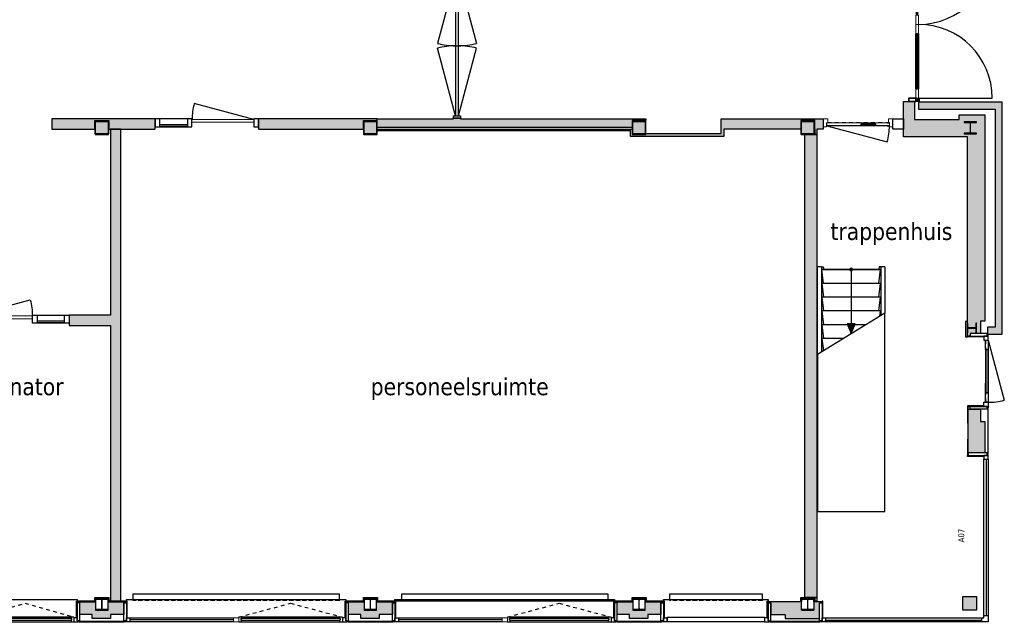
# Model space of a CAD drawing. Header units: millimetres. Extents: x 1118 to 56041, y -2107 to 37624.
# Tile 19 of 21: x 41745 to 56041, y -1272 to 7471. Entities that reach past the tile are written whole.
import ezdxf

# ---------------------------------------------------------------- set-up
doc = ezdxf.new("R2010")
doc.units = ezdxf.units.MM
doc.header["$LTSCALE"] = 100
doc.linetypes.add('Draairichting', pattern=[1.0584, 0.5292, -0.5292])
doc.linetypes.add('HIDDEN2', pattern=[4.7625, 3.175, -1.5875])
for name, color, linetype in [('AA21----_BUITENWAND', 8, 'Continuous'), ('AA22----_BINNENWAND', 9, 'Continuous'), ('AA28----_KONSTRUKTIE', 9, 'Continuous'), ('AL21----_BUITENWAND', 3, 'Continuous'), ('AL22----_BINNENWAND', 2, 'Continuous'), ('AL24----_TRAPPEN', 1, 'Continuous'), ('AL28----_KONSTRUKTIE', 3, 'Continuous'), ('AL31----_BUITENKOZIJNEN', 1, 'Continuous'), ('AL32----_BINNENKOZIJNEN', 1, 'Continuous'), ('AL41----_BUITENWANDAFWERKING', 7, 'Continuous'), ('AL51----_RADIATOREN', 7, 'Continuous'), ('F-IT----_RUIMTEOM', 1, 'Continuous')]:
    doc.layers.add(name, color=color, linetype=linetype)
doc.layers.add('AT31----_BUITENKOZIJNEN', color=7, linetype='Continuous', lineweight=9)
doc.styles.add('Tahoma', font='tahoma.ttf', dxfattribs={"height": 85.694444})

# ---------------------------------------------------------------- blocks, each defined once
blk = doc.blocks.new('300_31_ISR_vlakvulling - kiepraam-24340834-00')
at = {"layer": 'AL31----_BUITENKOZIJNEN', "linetype": 'Draairichting'}
for p, q in [((-707, -2), (0, 198)), ((0, 198), (708, -2))]:
    blk.add_line(p, q, dxfattribs=at)
at = {"layer": 'AL31----_BUITENKOZIJNEN'}
for p, q in [((-707, -2), (-707, -10)), ((-667, -2), (-707, -2)), ((-707, -72), (-667, -72)), ((675, -25), (-675, -25)), ((-675, -25), (-675, -49)), ((-675, -49), (-675, -25)), ((-675, -25), (-667, -25)), ((-675, -49), (675, -49)), ((-667, -49), (-675, -49)), ((-667, -25), (-667, -2)), ((668, -2), (-667, -2)), ((-667, -72), (-667, -49)), ((-667, -72), (668, -72)), ((708, -2), (668, -2)), ((668, -2), (668, -25)), ((668, -25), (675, -25)), ((675, -49), (668, -49)), ((668, -49), (668, -72)), ((668, -72), (708, -72)), ((675, -49), (675, -25)), ((675, -25), (675, -49)), ((708, -10), (708, -2))]:
    blk.add_line(p, q, dxfattribs=at)
blk = doc.blocks.new('30_ISR_hout_OD - std-24020704-00')
at = {"layer": 'AL31----_BUITENKOZIJNEN'}
for p, q in [((68, 0), (1572, 0)), ((1572, -62), (68, -62))]:
    blk.add_line(p, q, dxfattribs=at)
blk = doc.blocks.new('300_31_ISR_vlakvulling - kiepraam-24243686-00')
at = {"layer": 'AL31----_BUITENKOZIJNEN', "linetype": 'Draairichting'}
for p, q in [((-752, -27), (0, 173)), ((0, 173), (752, -27))]:
    blk.add_line(p, q, dxfattribs=at)
at = {"layer": 'AL31----_BUITENKOZIJNEN'}
for p, q in [((-752, -27), (-752, -35)), ((-712, -27), (-752, -27)), ((-752, -97), (-712, -97)), ((720, -50), (-720, -50)), ((-720, -50), (-720, -74)), ((-720, -74), (-720, -50)), ((-720, -50), (-712, -50)), ((-720, -74), (720, -74)), ((-712, -74), (-720, -74)), ((-712, -50), (-712, -27)), ((712, -27), (-712, -27)), ((-712, -97), (-712, -74)), ((-712, -97), (712, -97)), ((752, -27), (712, -27)), ((712, -27), (712, -50)), ((712, -50), (720, -50)), ((720, -74), (712, -74)), ((712, -74), (712, -97)), ((712, -97), (752, -97)), ((720, -74), (720, -50)), ((720, -50), (720, -74)), ((752, -35), (752, -27))]:
    blk.add_line(p, q, dxfattribs=at)
blk = doc.blocks.new('300_31_ISR_vlakvulling - glas-24243687-00')
at = {"layer": 'AL31----_BUITENKOZIJNEN'}
for p, q in [((752, -73), (-752, -73)), ((-752, -97), (752, -97))]:
    blk.add_line(p, q, dxfattribs=at)
blk = doc.blocks.new('30_ISR_hout_TS - std-24243688-00')
at = {"layer": 'AL31----_BUITENKOZIJNEN', "lineweight": 18}
for p, q in [((-5.5, 62), (72.5, 62)), ((-5.5, 0), (-5.5, 62)), ((72.5, 0), (-5.5, 0)), ((72.5, 62), (72.5, 0))]:
    blk.add_line(p, q, dxfattribs=at)
blk = doc.blocks.new('Rectangular Mullion - d_105-V24-00')
at = {"layer": 'AL31----_BUITENKOZIJNEN'}
for p, q in [((-25, 104), (-25, 0)), ((-25, 0), (-23, 0)), ((-24, 1), (-24, 5)), ((-23, 1), (-24, 1)), ((23, 105), (-24, 105)), ((-24, 5), (-15, 5)), ((-23, 0), (-23, 1)), ((-23, 7), (-23, 103)), ((-23, 103), (23, 103)), ((-14, 7), (-23, 7)), ((-15, 1), (-16, 1)), ((-16, 1), (-16, 0)), ((-16, 0), (-13, 0)), ((-15, 5), (-15, 1)), ((-13, 2), (-13, 6)), ((-11, 2), (-13, 2)), ((-13, 0), (-13, -4)), ((-11, 0), (-11, 2)), ((11, 0), (-11, 0)), ((13, 2), (11, 2)), ((11, 2), (11, 0)), ((13, 6), (13, 2)), ((23, 7), (14, 7)), ((13, -4), (13, 0)), ((13, 0), (16, 0)), ((15, 1), (15, 5)), ((15, 5), (23, 5)), ((16, 1), (15, 1)), ((16, 0), (16, 1)), ((23, 103), (23, 7)), ((23, 1), (23, 1)), ((23, 1), (23, 0)), ((23, 0), (25, 0)), ((23, 5), (23, 1)), ((25, 0), (25, 104)), ((-24, -36), (-25, -36)), ((-25, -36), (-25, -48)), ((-25, -48), (-24, -49)), ((-20, -36), (-24, -36)), ((-24, -36), (-23, -39)), ((-23, -39), (-24, -36)), ((-24, -40), (-23, -39)), ((-24, -47), (-24, -40)), ((24, -47), (-24, -47)), ((-24, -49), (24, -49)), ((-23, -39), (-23, -40)), ((-23, -40), (-22, -42)), ((-22, -42), (-22, -46)), ((-22, -46), (-20, -46)), ((-21, -37), (-20, -37)), ((-20, -37), (-20, -36)), ((-20, -46), (-20, -42)), ((-20, -42), (-11, -42)), ((-19, -37), (-19, -38)), ((-13, -39), (-20, -39)), ((-15, -36), (-18, -36)), ((-18, -38), (-15, -38)), ((-15, -38), (-15, -37)), ((14, -36), (-14, -36)), ((-14, -36), (-14, -37)), ((-14, -37), (-13, -37)), ((-13, -4), (-12, -4)), ((-13, -37), (-13, -39)), ((-12, -4), (-12, -3)), ((-12, -3), (-5, -3)), ((-10, -41), (-10, -39)), ((-9, -38), (9, -38)), ((-5, -3), (-5, -20)), ((-5, -20), (-2, -20)), ((-2, -20), (-5, -20)), ((-5, -20), (-5, -32)), ((-5, -32), (-3, -32)), ((-4, -31), (-4, -21)), ((-4, -21), (-1, -21)), ((-3, -31), (-4, -31)), ((-3, -32), (-3, -31)), ((-2, -6), (-1, -3)), ((-1, -5), (-2, -5)), ((-2, -5), (-2, -6)), ((-2, -20), (-2, -6)), ((-2, -6), (-2, -20)), ((-2, -32), (-2, -31)), ((-2, -31), (1, -31)), ((1, -33), (-2, -33)), ((-1, -3), (0, -3)), ((-1, -6), (-1, -5)), ((-1, -7), (-1, -6)), ((1, -7), (-1, -7)), ((-1, -21), (-1, -8)), ((-1, -8), (1, -8)), ((0, -3), (1, -3)), ((1, -3), (2, -6)), ((2, -5), (1, -5)), ((1, -5), (1, -6)), ((1, -6), (1, -7)), ((1, -8), (1, -21)), ((1, -21), (4, -21)), ((2, -6), (2, -5)), ((2, -6), (2, -20)), ((2, -20), (2, -6)), ((2, -20), (5, -20)), ((5, -20), (2, -20)), ((2, -31), (2, -32)), ((4, -31), (3, -31)), ((3, -31), (3, -32)), ((3, -32), (5, -32)), ((4, -21), (4, -31)), ((5, -3), (12, -3)), ((5, -20), (5, -3)), ((5, -32), (5, -20)), ((10, -39), (10, -41)), ((11, -42), (20, -42)), ((12, -3), (12, -4)), ((12, -4), (13, -4)), ((13, -39), (13, -37)), ((13, -37), (14, -37)), ((19, -39), (13, -39)), ((14, -37), (14, -36)), ((15, -36), (18, -36)), ((15, -38), (15, -37)), ((18, -38), (15, -38)), ((19, -37), (19, -38)), ((24, -36), (20, -36)), ((20, -36), (20, -37)), ((20, -37), (21, -37)), ((20, -42), (20, -46)), ((20, -46), (22, -46)), ((22, -42), (23, -40)), ((22, -46), (22, -42)), ((23, -39), (24, -36)), ((24, -36), (23, -39)), ((23, -40), (23, -39)), ((23, -39), (24, -40)), ((25, -36), (24, -36)), ((24, -40), (24, -47)), ((24, -49), (25, -48)), ((25, -48), (25, -36))]:
    blk.add_line(p, q, dxfattribs=at)
at = {"layer": 'AL31----_BUITENKOZIJNEN', "flags": 128}
for points in [[(-19, 4), (-17, 4), (-17, 3), (-15, 2), (-15, 1), (-16, 1), (-16, 0), (-13, 0), (-13, -7), (-14, -8), (-15, -7), (-16, -8), (-17, -7), (-19, -8), (-19, -7), (-23, -8), (-27, -8), (-27, -8), (-26, -7), (-25, -7), (-25, 0), (-23, 0), (-23, 1), (-24, 1), (-24, 2), (-22, 3), (-21, 4)], [(-19, 3), (-21, 3), (-21, 2), (-21, 1), (-21, 0), (-19, 0), (-18, 0), (-17, 1), (-17, 2), (-18, 3)], [(19, 4), (17, 4), (17, 3), (15, 2), (15, 1), (16, 1), (16, 0), (13, 0), (13, -7), (14, -8), (15, -7), (16, -8), (17, -7), (19, -8), (19, -7), (23, -8), (27, -8), (27, -8), (26, -7), (25, -7), (25, 0), (23, 0), (23, 1), (23, 1), (23, 2), (22, 3), (21, 4)], [(19, 3), (21, 3), (21, 2), (21, 1), (21, 0), (19, 0), (18, 0), (17, 1), (17, 2), (18, 3)], [(-19, -2), (-20, -2), (-21, -3), (-21, -4), (-20, -5), (-18, -5), (-17, -4), (-17, -3), (-18, -2)], [(19, -2), (20, -2), (21, -3), (21, -4), (20, -5), (18, -5), (17, -4), (17, -3), (18, -2)]]:
    blk.add_lwpolyline(points, close=True, dxfattribs=at)
for points in [[(-29, -32), (-26, -32), (-20, -34), (-17, -34), (-20, -33)], [(-17, -39), (-20, -39), (-20, -39), (-21, -38), (-21, -37), (-20, -37), (-20, -36), (-24, -36), (-26, -34), (-29, -33), (-29, -33)], [(22, -32), (22, -32), (4, -32), (3, -31), (3, -31), (4, -31), (4, -30), (2, -29), (-2, -29), (-4, -30), (-4, -31), (-3, -31), (-3, -31), (-4, -32), (-22, -32), (-22, -32)], [(-22, -32), (-14, -33), (-9, -34), (9, -34), (14, -33), (22, -32)], [(-20, -32), (-18, -32), (-12, -35)], [(-12, -36), (-14, -36), (-14, -37), (-13, -37), (-13, -39), (-13, -39), (-17, -39)], [(20, -32), (18, -32), (12, -35)], [(12, -36), (14, -36), (14, -37), (13, -37), (13, -39), (13, -39), (17, -39)], [(29, -32), (26, -32), (20, -34), (17, -34), (20, -33)], [(17, -39), (19, -39), (20, -39), (21, -38), (21, -37), (20, -37), (20, -36), (24, -36), (26, -34), (29, -33), (29, -33)]]:
    blk.add_lwpolyline(points, dxfattribs=at)
at = {"layer": 'AL31----_BUITENKOZIJNEN'}
for centre, radius, start, end in [((-24, 104), 1.5, 90, 180), ((-14, 6), 1, 360, 90), ((14, 6), 1, 90, 180), ((23, 104), 1.5, 360, 90), ((-29, -33), 0.5, 90.0019, 225.0019), ((-22, -32), 0.2, 180, 264.2895), ((-19, -37), 1.77, 165.6178, 262.9587), ((-20, -33), 0.5, 90, 251.565), ((-18, -37), 0.5, 90, 180), ((-18, -38), 0.5, 180, 270), ((-15, -37), 0.5, 360, 90), ((-15, -38), 0.5, 270, 0), ((-12, -36), 0.5, 270.0017, 63.4367), ((-11, -41), 1, 270, 360), ((-9, -39), 1, 90, 180), ((-2, -31), 0.5, 90, 180), ((-2, -32), 0.5, 180, 270), ((1, -31), 0.5, 0, 90), ((1, -32), 0.5, 270, 0), ((9, -39), 1, 0, 90), ((11, -41), 1, 180, 270), ((12, -36), 0.5, 116.5633, 269.9983), ((15, -37), 0.5, 90, 180), ((15, -38), 0.5, 180, 270), ((18, -37), 0.5, 0, 90), ((18, -38), 0.5, 270, 0), ((20, -33), 0.5, 288.435, 90), ((19, -37), 1.77, 277.0413, 14.3822), ((22, -32), 0.2, 275.7105, 0), ((29, -33), 0.5, 314.9981, 89.9981)]:
    blk.add_arc(centre, radius, start, end, dxfattribs=at)
blk = doc.blocks.new('30_ISR_cw_vlakvulling_deur - glasopening buiten-26057229-00')
at = {"layer": 'AL31----_BUITENKOZIJNEN', "lineweight": 18}
for p, q in [((-535, 50), (-400, 50)), ((-535, 10), (-535, 50)), ((-400, 10), (-535, 10)), ((-400, 50), (-400, 10)), ((400, 50), (535, 50)), ((400, 10), (400, 50)), ((535, 10), (400, 10)), ((535, 47), (535, 11))]:
    blk.add_line(p, q, dxfattribs=at)
at = {"layer": 'AL31----_BUITENKOZIJNEN'}
for p, q in [((-400, 38), (400, 38)), ((-400, 22), (-400, 38)), ((400, 22), (-400, 22)), ((400, 38), (400, 22)), ((535, 10), (535, -1060))]:
    blk.add_line(p, q, dxfattribs=at)
blk.add_arc((535, 10), 1070, 180, 270, dxfattribs=at)
blk = doc.blocks.new('30_ISR_cw_vlakvulling_deur - glasopening buiten-26057228-00')
at = {"layer": 'AL31----_BUITENKOZIJNEN'}
for p, q in [((535, -10), (535, 1060)), ((400, -22), (-400, -22)), ((-400, -22), (-400, -38)), ((-400, -38), (400, -38)), ((400, -38), (400, -22))]:
    blk.add_line(p, q, dxfattribs=at)
at = {"layer": 'AL31----_BUITENKOZIJNEN', "lineweight": 18}
for p, q in [((-400, -10), (-535, -10)), ((-535, -10), (-535, -50)), ((-535, -50), (-400, -50)), ((-400, -50), (-400, -10)), ((535, -10), (400, -10)), ((400, -10), (400, -50)), ((400, -50), (535, -50)), ((535, -47), (535, -11))]:
    blk.add_line(p, q, dxfattribs=at)
at = {"layer": 'AL31----_BUITENKOZIJNEN'}
blk.add_arc((535, -10), 1070, 90, 180, dxfattribs=at)
blk = doc.blocks.new('300_31_ISR_vlakvulling - kiepraam-V27-00')
at = {"layer": 'AL31----_BUITENKOZIJNEN'}
for p, q in [((-707, -2), (708, -2)), ((-707, -72), (-707, -2)), ((708, -72), (-707, -72)), ((708, -2), (708, -72))]:
    blk.add_line(p, q, dxfattribs=at)
blk = doc.blocks.new('30_ISR_hout_OD - std-25065853-00')
at = {"layer": 'AL31----_BUITENKOZIJNEN'}
blk.add_line((2336, 0), (68, 0), dxfattribs=at)
blk = doc.blocks.new('300_31_ISR_vlakvulling - glas-25065854-00')
at = {"layer": 'AL31----_BUITENKOZIJNEN'}
for p, q in [((-1134, 72), (1134, 72)), ((1134, 48), (-1134, 48)), ((1134, 72), (1134, 48))]:
    blk.add_line(p, q, dxfattribs=at)
blk = doc.blocks.new('30_ISR_hout_OD - std-25065859-00')
at = {"layer": 'AL31----_BUITENKOZIJNEN'}
blk.add_line((68, 0), (2336, 0), dxfattribs=at)
blk = doc.blocks.new('300_31_ISR_vlakvulling - glas-25065860-00')
at = {"layer": 'AL31----_BUITENKOZIJNEN'}
for p, q in [((-1134, -48), (1134, -48)), ((1134, -72), (-1134, -72)), ((1134, -48), (1134, -72))]:
    blk.add_line(p, q, dxfattribs=at)
blk = doc.blocks.new('aluminium deur4 - aluminium deur-24203866-00')
at = {"layer": 'AL31----_BUITENKOZIJNEN'}
for p, q in [((54755, 6468), (54755, 7268)), ((54795, 7268), (54795, 6468))]:
    blk.add_line(p, q, dxfattribs=at)
blk = doc.blocks.new('300_30_ISR_vlakvulling_deur_vlak - glasopening-25333183-00')
at = {"layer": 'AL31----_BUITENKOZIJNEN'}
for p, q in [((-450, 30), (-315, 30)), ((-450, -8), (-450, 30)), ((-315, 30), (-315, -8)), ((-315, 30), (-172, 30)), ((315, 30), (-315, 30)), ((-315, 23), (315, 23)), ((-315, -1), (-315, 23)), ((315, 30), (172, 30)), ((315, 30), (450, 30)), ((315, -8), (315, 30)), ((315, 23), (315, -1)), ((450, 30), (450, -8)), ((-315, -8), (-450, -8)), ((450, -8), (-450, -8)), ((315, -1), (-315, -1)), ((-315, -8), (-172, -8)), ((-315, -10), (-315, -8)), ((-315, -10), (315, -10)), ((315, -8), (172, -8)), ((450, -8), (315, -8)), ((315, -8), (315, -10))]:
    blk.add_line(p, q, dxfattribs=at)
at = {"layer": 'AL31----_BUITENKOZIJNEN', "linetype": 'Draairichting'}
for p, q in [((450, 30), (-450, 30)), ((-315, 30), (-172, 30)), ((315, 30), (172, 30)), ((-315, -8), (-172, -8)), ((315, -8), (172, -8))]:
    blk.add_line(p, q, dxfattribs=at)
at = {"layer": 'AL31----_BUITENKOZIJNEN'}
blk.add_lwpolyline([(450, -8), (-419, -241)], dxfattribs=at)
blk.add_arc((450, -8), 900, 180, 195, dxfattribs=at)
blk = doc.blocks.new('300_32_ISR_samenstelling_binnenkozijn_hout - enkele deur met glas-26055746-00')
at = {"layer": 'AL32----_BINNENKOZIJNEN', "lineweight": 18}
for p, q in [((-507, 114), (-440, 114)), ((-457, 0), (-507, 0)), ((-457, 54), (-457, 0)), ((-440, 54), (-457, 54)), ((-440, 114), (-440, 54)), ((507, 114), (440, 114)), ((440, 114), (440, 54)), ((440, 54), (457, 54)), ((457, 54), (457, 0)), ((457, 0), (507, 0))]:
    blk.add_line(p, q, dxfattribs=at)
blk = doc.blocks.new('32_ISR_onderdeel_deur - deur met glas-26055740-00')
at = {"layer": 'AL32----_BINNENKOZIJNEN', "lineweight": 18}
for p, q in [((-455, 40), (-455, 0)), ((-455, 40), (455, 40)), ((-455, 0), (455, 0)), ((455, 40), (455, 0))]:
    blk.add_line(p, q, dxfattribs=at)
at = {"layer": 'AL32----_BINNENKOZIJNEN'}
for p, q in [((455, 0), (-455, 0)), ((45, 15), (45, 25)), ((45, 25), (255, 25)), ((255, 15), (45, 15)), ((255, 25), (255, 15)), ((424, 0), (455, 0))]:
    blk.add_line(p, q, dxfattribs=at)
at = {"layer": 'AL32----_BINNENKOZIJNEN', "linetype": 'Draairichting'}
for p, q in [((455, 40), (-440, 40)), ((424, 40), (455, 40))]:
    blk.add_line(p, q, dxfattribs=at)
at = {"layer": 'AL32----_BINNENKOZIJNEN'}
blk.add_lwpolyline([(-455, 0), (424, -236)], dxfattribs=at)
blk.add_arc((-455, 0), 910, 345, 0, dxfattribs=at)
blk = doc.blocks.new('HEA 180')
at = {"layer": 'AA28----_KONSTRUKTIE'}
h = blk.add_hatch(color=256, dxfattribs=at)
h.dxf.hatch_style = 1
h.paths.add_polyline_path([(-18, -76), (-90, -76), (-90, -86), (90, -86), (90, -76), (18, -76, -0.414214), (3, -61), (3, 61, -0.414214), (18, 76), (90, 76), (90, 86), (-90, 86), (-90, 76), (-18, 76, -0.414214), (-3, 61), (-3, -61, -0.414214)])
at = {"layer": 'AL28----_KONSTRUKTIE'}
blk.add_lwpolyline([(-90, 86), (-90, 76), (-18, 76, -0.414214), (-3, 61), (-3, -61, -0.414214), (-18, -76), (-90, -76), (-90, -86), (90, -86), (90, -76), (18, -76, -0.414214), (3, -61), (3, 61, -0.414214), (18, 76), (90, 76), (90, 86)], format="xyb", close=True, dxfattribs=at)
blk = doc.blocks.new('Kolom 200x200')
at = {"layer": 'AA28----_KONSTRUKTIE', "lineweight": 5}
blk.add_hatch(color=256, dxfattribs=at).paths.add_polyline_path([(75, 10), (80, 10), (87, 13), (90, 20), (90, 180), (87, 187), (80, 190), (-80, 190), (-87, 187), (-90, 180), (-90, 20), (-87, 13), (-80, 10), (72, 10)], flags=0)
at = {"layer": 'AL28----_KONSTRUKTIE'}
for points in [[(100, 185, 0.414214), (85, 200), (-85, 200, 0.414214), (-100, 185), (-100, 15, 0.414214), (-85, 0), (85, 0, 0.414214), (100, 15)], [(-90, 180, -0.414214), (-80, 190), (80, 190, -0.414214), (90, 180), (90, 20, -0.414214), (80, 10), (-80, 10, -0.414214), (-90, 20)]]:
    blk.add_lwpolyline(points, format="xyb", close=True, dxfattribs=at)
blk = doc.blocks.new('HEA 140')
at = {"layer": 'AA28----_KONSTRUKTIE'}
h = blk.add_hatch(color=256, dxfattribs=at)
h.dxf.hatch_style = 1
h.paths.add_polyline_path([(3, -46), (3, 46, -0.414214), (15, 58), (70, 58), (70, 66), (-70, 66), (-70, 58), (-15, 58, -0.414214), (-3, 46), (-3, -46, -0.414214), (-15, -58), (-70, -58), (-70, -66), (70, -66), (70, -58), (15, -58, -0.414214)])
at = {"layer": 'AL28----_KONSTRUKTIE'}
blk.add_lwpolyline([(-70, 66), (-70, 58), (-15, 58, -0.414214), (-3, 46), (-3, -46, -0.414214), (-15, -58), (-70, -58), (-70, -66), (70, -66), (70, -58), (15, -58, -0.414214), (3, -46), (3, 46, -0.414214), (15, 58), (70, 58), (70, 66)], format="xyb", close=True, dxfattribs=at)
blk = doc.blocks.new('30_ISR_cw_vlakvulling_deur - dicht-26073858-00')
at = {"layer": 'AL32----_BINNENKOZIJNEN', "lineweight": 18}
for p, q in [((450, -10), (-450, -10)), ((-450, -50), (450, -50))]:
    blk.add_line(p, q, dxfattribs=at)
at = {"layer": 'AL32----_BINNENKOZIJNEN'}
blk.add_lwpolyline([(450, -10), (-419, 223)], dxfattribs=at)
blk.add_arc((450, -10), 899, 165, 180, dxfattribs=at)
blk = doc.blocks.new('*U150')
at = {"layer": 'AL32----_BINNENKOZIJNEN'}
for points in [[(-2065, 21), (-1085, 283)], [(-35, 21), (-1015, 283)], [(-1050, 21), (-1050, -21)], [(-2065, -21), (-1085, -283)], [(-35, -21), (-1015, -283)]]:
    blk.add_lwpolyline(points, dxfattribs=at)
for points in [[(-2100, 50), (-2065, 50), (-2065, -50), (-2100, -50)], [(-2065, 21), (-2065, -21), (-35, -21), (-35, 21)], [(-35, 50), (0, 50), (0, -50), (-35, -50)]]:
    blk.add_lwpolyline(points, close=True, dxfattribs=at)
for centre, start, end in [((-2065, 21), 359.9993, 15), ((-35, 21), 165, 180.0007), ((-2065, -21), 345, 0.0007), ((-35, -21), 179.9993, 195)]:
    blk.add_arc(centre, 1015, start, end, dxfattribs=at)
blk = doc.blocks.new('51_radiator_3000x90')
at = {"layer": 'AL51----_RADIATOREN', "linetype": 'HIDDEN2', "ltscale": 0.2}
blk.add_line((-1500, 0), (1500, 0), dxfattribs=at)
at = {"layer": 'AL51----_RADIATOREN'}
blk.add_lwpolyline([(-1500, 0), (-1500, -90), (1500, -90), (1500, 0)], dxfattribs=at)
blk = doc.blocks.new('*U184')
at = {"layer": 'AL51----_RADIATOREN'}
blk.add_blockref('51_radiator_3000x90', (0, 45), dxfattribs=at)
blk = doc.blocks.new('*U185')
at = {"layer": 'AL51----_RADIATOREN', "color": 0, "linetype": 'ByBlock', "lineweight": -2, "transparency": 16777216}
for p in [(0, 0), (3900, 0)]:
    blk.add_blockref('*U184', p, dxfattribs=at)

msp = doc.modelspace()

# ---------------------------------------------------------------- hatches: boundary and pattern name
at = {"layer": 'AA21----_BUITENWAND'}
h = msp.add_hatch(color=256, dxfattribs=at)
h.paths.add_polyline_path([(50418, 34824), (50418, 34554), (54558, 34554), (54558, 33824), (54828, 33824), (54828, 34824)])
h.paths.add_polyline_path([(54558, 32814), (54558, 24279), (54826, 24279), (54828, 32814)])
h.paths.add_polyline_path([(54828, 23284), (54558, 23284), (54558, 22554), (50418, 22554), (50418, 22286), (54828, 22286)])
h.paths.add_polyline_path([(42333, 22554), (42333, 22284), (46683, 22284), (46683, 22554)])
h.paths.add_polyline_path([(46683, 34554), (42338, 34554), (42338, 34824), (46683, 34824)])
h.paths.add_polyline_path([(37438, 34824), (37438, 34554), (38603, 34554), (38603, 34824)])
h.paths.add_polyline_path([(35563, 34824), (35563, 34554), (36268, 34554), (36268, 34824)])
h.paths.add_polyline_path([(25188, 34554), (25188, 34824), (15784, 34824), (15784, 34554)])
h.paths.add_polyline_path([(16103, 33165), (16103, 33554), (12814, 33554), (12814, 33165)])
h.paths.add_polyline_path([(12882, 28252), (13152, 28252), (13152, 27477), (12882, 27477)])
h.paths.add_polyline_path([(13082, 20777), (13082, 22557), (12814, 22557), (12812, 20509), (25502, 20509), (25502, 20777)])
h.paths.add_polyline_path([(19400, 16023), (19400, 15963), (19220, 15963), (19220, 15783), (19438, 15783), (19438, 15903), (19638, 15903), (19638, 15771), (23338, 15771), (23338, 15903), (23538, 15903), (23538, 15771), (25502, 15771), (25502, 16283), (25339, 16283), (25339, 16023)])
h.paths.add_polyline_path([(15320, 15783), (15320, 15963), (15500, 15963), (15500, 16023), (15776, 16023), (15776, 15963), (15956, 15963), (15956, 15783), (15738, 15783), (15738, 15903), (15538, 15903), (15538, 15783)])
h.paths.add_polyline_path([(11420, 15783), (11420, 15963), (11600, 15963), (11600, 16023), (11876, 16023), (11876, 15963), (12056, 15963), (12056, 15783), (11838, 15783), (11838, 15903), (11638, 15903), (11638, 15783)])
h.paths.add_polyline_path([(7520, 15783), (7520, 15963), (7700, 15963), (7700, 16023), (7976, 16023), (7976, 15963), (8156, 15963), (8156, 15783), (7938, 15783), (7938, 15903), (7738, 15903), (7738, 15783)])
h.paths.add_polyline_path([(3582, 15771), (3838, 15771), (3838, 15903), (4038, 15903), (4038, 15771), (4256, 15771), (4256, 15963), (4076, 15963), (4076, 16023), (3800, 16023), (3800, 15963), (3620, 15963), (3620, 15813), (3582, 15813)])
h.paths.add_polyline_path([(1368, 8717), (1738, 8717), (1738, 8783), (2388, 8783), (2388, 8523), (2551, 8523), (2551, 9036), (1621, 9036), (1621, 15713), (1488, 15713), (1488, 15903), (1688, 15903), (1688, 15771), (2560, 15771), (2560, 15813), (2522, 15813), (2522, 15963), (2342, 15963), (2342, 16023), (1368, 16023)])
h.paths.add_polyline_path([(2319, 6283), (2473, 6283), (2473, 5577), (2319, 5577)])
h.paths.add_polyline_path([(2319, 2582), (2473, 2582), (2473, 1876), (2319, 1876)])
h.paths.add_polyline_path([(7485, -1118), (7485, -1272), (8191, -1272), (8191, -1118)])
h.paths.add_polyline_path([(11385, -1118), (11385, -1272), (12091, -1272), (12091, -1118)])
h.paths.add_polyline_path([(15285, -1118), (15285, -1272), (15991, -1272), (15991, -1118)])
h.paths.add_polyline_path([(19185, -1118), (19185, -1272), (19891, -1272), (19891, -1118)])
h.paths.add_polyline_path([(23085, -1118), (23085, -1272), (23791, -1272), (23791, -1118)])
h.paths.add_polyline_path([(26985, -1272), (26985, -1117), (27691, -1117), (27691, -1272)])
h.paths.add_polyline_path([(30885, -1118), (30885, -1272), (31517, -1272), (31517, -1118)])
h.paths.add_polyline_path([(38510, -1157), (38510, -964), (38948, -964), (38948, -1097), (39128, -1097), (39128, -964), (41027, -964), (41027, -1157), (40847, -1157), (40847, -1217), (38720, -1217), (38720, -1157)])
h.paths.add_polyline_path([(43256, -977), (43256, -1157), (43066, -1157), (43066, -1217), (42800, -1217), (42800, -1157), (42620, -1157), (42620, -977), (42848, -977), (42848, -1097), (43028, -1097), (43028, -977)])
h.paths.add_polyline_path([(52611, -977), (52611, -989), (52649, -989), (52649, -1157), (52859, -1157), (52859, -1217), (53357, -1217), (53357, -989), (53395, -989), (53395, -977), (53278, -977), (53278, -1097), (53098, -1097), (53098, -977)])
h.paths.add_polyline_path([(51056, -977), (51056, -1157), (50866, -1157), (50866, -1217), (50600, -1217), (50600, -1157), (50420, -1157), (50420, -977), (50648, -977), (50648, -1097), (50828, -1097), (50828, -977)])
h.paths.add_polyline_path([(47156, -977), (47156, -1157), (46966, -1157), (46966, -1217), (46700, -1217), (46700, -1157), (46520, -1157), (46520, -977), (46748, -977), (46748, -1097), (46928, -1097), (46928, -977)])
h.paths.add_polyline_path([(55518, 1821), (55698, 1821), (55698, 1641), (55758, 1641), (55758, 1365), (55758, 1185), (55698, 1185), (55518, 1185)])
h.paths.add_polyline_path([(55506, 5771), (54576, 5771), (54576, 6283), (54738, 6283), (54738, 6023), (55388, 6023), (55388, 6090), (55758, 6090), (55758, 3099), (55698, 3099), (55698, 2919), (55548, 2919), (55548, 2881), (55506, 2881)])
h.paths.add_polyline_path([(54576, 8523), (54738, 8523), (54738, 8717), (54878, 8717), (54878, 8783), (55388, 8783), (55388, 8717), (55758, 8717), (55758, 12782), (55698, 12782), (55698, 12992), (55505, 12992), (55506, 9036), (54551, 9036), (54551, 8898), (54576, 8898)])
h.paths.add_polyline_path([(54320, 15771), (54320, 15963), (54500, 15963), (54500, 16023), (55758, 16023), (55758, 14795), (55698, 14795), (55698, 14585), (55506, 14585), (55506, 15713), (55638, 15713), (55638, 15903), (55438, 15903), (55438, 15771)])
h.paths.add_polyline_path([(50420, 15783), (50420, 15963), (50600, 15963), (50600, 16023), (50876, 16023), (50876, 15963), (51056, 15963), (51056, 15783), (50838, 15783), (50838, 15903), (50638, 15903), (50638, 15783)])
h.paths.add_polyline_path([(46482, 15771), (46738, 15771), (46738, 15903), (46938, 15903), (46938, 15771), (47156, 15771), (47156, 15963), (46976, 15963), (46976, 16023), (46700, 16023), (46700, 15963), (46520, 15963), (46520, 15813), (46482, 15813)])
h.paths.add_polyline_path([(42931, 16023), (42931, 16283), (42768, 16283), (42768, 15942), (43078, 15942), (43078, 15771), (44965, 15771), (44965, 15783), (44927, 15783), (44927, 15963), (44717, 15963), (44717, 16023)])
h.paths.add_polyline_path([(32433, 34824), (29064, 34824), (29064, 34554), (32433, 34554)])
msp.add_hatch(color=256, dxfattribs=at).paths.add_polyline_path([(56008, 6273), (54794, 6273), (54794, 6173), (55908, 6173), (55908, 3008), (55798, 3008), (55798, 2908), (56008, 2908)])
at = {"layer": 'AA22----_BINNENWAND'}
for points in [[(42213, 6033), (42213, 5883), (42838, 5883), (42838, 6008), (43038, 6008), (43038, 5883), (43713, 5883), (43713, 6033)], [(45213, 6033), (45213, 5883), (46738, 5883), (46738, 6008), (46938, 6008), (46938, 6033)], [(50838, 6033), (50838, 6008), (50638, 6008), (50638, 5908), (46938, 5908), (46938, 6033), (48045, 6033), (48045, 6043), (48145, 6043), (48145, 6033)], [(53411, 6033), (53411, 5883), (53318, 5883), (53318, 5803), (53293, 5803), (53293, 5883), (53288, 5883), (53288, 6008), (53088, 6008), (53088, 5883), (51968, 5883), (51968, 5778), (50613, 5778), (50613, 5858), (46938, 5858), (46938, 5883), (50638, 5883), (50638, 5803), (50838, 5803), (50838, 5818), (51928, 5818), (51928, 6033)], [(43213, 5883), (43063, 5883), (43063, 3183), (42463, 3183), (42463, 3033), (43063, 3033), (43063, -964), (43213, -964)], [(53143, 5803), (53318, 5803), (53318, -914), (53143, -914)]]:
    msp.add_hatch(color=256, dxfattribs=at).paths.add_polyline_path(points)
at = {"layer": 'AA28----_KONSTRUKTIE'}
msp.add_hatch(color=256, dxfattribs=at).paths.add_polyline_path([(55522, -1097), (55638, -1097), (55638, -897), (55438, -897), (55438, -1097), (55506, -1097)], flags=0)
at = {"layer": 'AL24----_TRAPPEN'}
for points in [[(53818, 3826), (53824, 3827), (53828, 3829), (53833, 3832), (53836, 3836), (53838, 3842), (53838, 3846), (53838, 3851), (53836, 3856), (53833, 3860), (53828, 3863), (53824, 3865), (53818, 3866), (53813, 3865), (53808, 3863), (53804, 3860), (53801, 3856), (53799, 3851), (53799, 3844), (53800, 3839), (53801, 3836), (53804, 3832), (53808, 3829), (53813, 3827)], [(53818, 2917), (53875, 3057), (53762, 3057), (53801, 2960)]]:
    msp.add_hatch(color=256, dxfattribs=at).paths.add_polyline_path(points, flags=0)

# ---------------------------------------------------------------- linework, layer by layer
at = {"layer": 'AL21----_BUITENWAND'}
for p, q in [((55793, 1832), (55808, 1832)), ((55793, 1174), (55808, 1174)), ((55800, 1174), (55808, 1174))]:
    msp.add_line(p, q, dxfattribs=at)
for points in [[(55506, 5771), (54576, 5771), (54576, 6283), (54738, 6283), (54738, 6023), (55388, 6023), (55388, 6090), (55758, 6090), (55758, 3099), (55698, 3099), (55698, 2919), (55548, 2919), (55548, 2881), (55506, 2881)], [(56008, 6273), (54794, 6273), (54794, 6173), (55908, 6173), (55908, 3008), (55798, 3008), (55798, 2908), (56008, 2908)], [(55518, 1821), (55698, 1821), (55698, 1641), (55758, 1641), (55758, 1365), (55758, 1185), (55698, 1185), (55518, 1185)], [(55808, 1832), (55800, 1832), (55800, 1174), (55808, 1174)], [(43256, -977), (43256, -1157), (43066, -1157), (43066, -1217), (42800, -1217), (42800, -1157), (42620, -1157), (42620, -977), (42848, -977), (42848, -1097), (43028, -1097), (43028, -977)], [(47156, -977), (47156, -1157), (46966, -1157), (46966, -1217), (46700, -1217), (46700, -1157), (46520, -1157), (46520, -977), (46748, -977), (46748, -1097), (46928, -1097), (46928, -977)], [(51056, -977), (51056, -1157), (50866, -1157), (50866, -1217), (50600, -1217), (50600, -1157), (50420, -1157), (50420, -977), (50648, -977), (50648, -1097), (50828, -1097), (50828, -977)], [(52611, -977), (52611, -989), (52649, -989), (52649, -1157), (52859, -1157), (52859, -1217), (53357, -1217), (53357, -989), (53395, -989), (53395, -977), (53278, -977), (53278, -1097), (53098, -1097), (53098, -977)], [(43267, -1267), (43267, -1259), (42609, -1259), (42609, -1267)], [(47167, -1267), (47167, -1259), (46509, -1259), (46509, -1267)], [(51067, -1267), (51067, -1259), (50409, -1259), (50409, -1267)], [(53368, -1267), (53368, -1259), (52638, -1259), (52638, -1267)]]:
    msp.add_lwpolyline(points, close=True, dxfattribs=at)
at = {"layer": 'AL22----_BINNENWAND'}
for points in [[(42213, 6033), (42213, 5883), (42838, 5883), (42838, 6008), (43038, 6008), (43038, 5883), (43713, 5883), (43713, 6033)], [(45213, 6033), (45213, 5883), (46738, 5883), (46738, 6008), (46938, 6008), (46938, 6033)], [(50838, 6033), (50838, 6008), (50638, 6008), (50638, 5908), (46938, 5908), (46938, 6033), (48045, 6033), (48045, 6043), (48145, 6043), (48145, 6033)], [(53411, 6033), (53411, 5883), (53318, 5883), (53318, 5803), (53293, 5803), (53293, 5883), (53288, 5883), (53288, 6008), (53088, 6008), (53088, 5883), (51968, 5883), (51968, 5778), (50613, 5778), (50613, 5858), (46938, 5858), (46938, 5883), (50638, 5883), (50638, 5803), (50838, 5803), (50838, 5818), (51928, 5818), (51928, 6033)], [(54425, 6033), (54576, 6033), (54576, 5883), (54425, 5883)], [(43213, 5883), (43063, 5883), (43063, 3183), (42463, 3183), (42463, 3033), (43063, 3033), (43063, -964), (43213, -964)], [(53143, 5803), (53318, 5803), (53318, -914), (53143, -914)], [(55506, 3094), (55480, 3094), (55480, 2868), (55506, 2868)], [(55518, 1859), (55506, 1859), (55506, 1618), (55518, 1618)], [(55518, 1387), (55506, 1387), (55506, 1147), (55518, 1147)], [(47194, -977), (47194, -964), (46940, -964), (46940, -977)], [(53318, -914), (53318, -964), (53293, -964), (53293, -914)]]:
    msp.add_lwpolyline(points, close=True, dxfattribs=at)
at = {"layer": 'AL24----_TRAPPEN'}
for p, q in [((53328, 2615), (53328, 3886)), ((53388, 3886), (53328, 3886)), ((53388, 3886), (53388, 2652)), ((53388, 3886), (53413, 3886)), ((53413, 3886), (53419, 3846)), ((54223, 3886), (54218, 3846)), ((54248, 3886), (54223, 3886)), ((54248, 3886), (54248, 3178)), ((54308, 3886), (54248, 3886)), ((54308, 3886), (54308, 3215)), ((53798, 3846), (53388, 3846)), ((53392, 3846), (53798, 3846)), ((53418, 3646), (53392, 3846)), ((53818, 3826), (53818, 3057)), ((54248, 3846), (53838, 3846)), ((53838, 3846), (54245, 3846)), ((54218, 3646), (54245, 3846)), ((54245, 3646), (53392, 3646)), ((53392, 3646), (53418, 3446)), ((54218, 3446), (54245, 3646)), ((54245, 3446), (53392, 3446)), ((53392, 3446), (53418, 3246)), ((54218, 3246), (54245, 3446)), ((54308, 3215), (53328, 2615)), ((54245, 3246), (53392, 3246)), ((53392, 3246), (53418, 3046)), ((54235, 3170), (54245, 3246)), ((54308, 336), (54308, 3215)), ((53766, 3046), (53392, 3046)), ((53392, 3046), (53418, 2846)), ((53762, 3057), (53818, 2917)), ((53875, 3057), (53762, 3057)), ((53818, 2917), (53875, 3057)), ((54032, 3046), (53870, 3046)), ((53818, 2917), (53818, 2915)), ((53705, 2846), (53392, 2846)), ((53392, 2846), (53416, 2668)), ((53328, 2615), (53328, 336)), ((53328, 336), (54308, 336))]:
    msp.add_line(p, q, dxfattribs=at)
for start, end in [(0, 180), (180, 0)]:
    msp.add_arc((53818, 3846), 20, start, end, dxfattribs=at)
at = {"layer": 'AL28----_KONSTRUKTIE'}
msp.add_lwpolyline([(55438, -897), (55638, -897), (55638, -1097), (55438, -1097)], close=True, dxfattribs=at)
at = {"layer": 'AL31----_BUITENKOZIJNEN'}
for points in [[(55506, 2868), (55506, 2881), (55746, 2881), (55746, 2868)], [(55548, 2881), (55793, 2881), (55793, 2919), (55548, 2919)], [(55746, 2820), (55808, 2820), (55808, 2898), (55793, 2898), (55793, 2881), (55746, 2881)], [(55506, 1871), (55506, 1859), (55746, 1859), (55746, 1871)], [(55548, 1859), (55793, 1859), (55793, 1821), (55548, 1821)], [(55746, 1920), (55808, 1920), (55808, 1842), (55793, 1842), (55793, 1859), (55746, 1859)], [(55746, 1147), (55746, 1134), (55506, 1134), (55506, 1147)], [(55518, 1147), (55793, 1147), (55793, 1185), (55518, 1185)], [(55746, 1095), (55808, 1095), (55808, 1164), (55793, 1164), (55793, 1147), (55746, 1147)], [(42582, -1205), (42570, -1205), (42570, -964), (42582, -964)], [(42582, -989), (42582, -1252), (42620, -1252), (42620, -989)], [(43294, -989), (43294, -1252), (43256, -1252), (43256, -989)], [(43294, -1205), (43307, -1205), (43307, -964), (43294, -964)], [(46482, -1205), (46470, -1205), (46470, -964), (46482, -964)], [(46482, -989), (46482, -1252), (46520, -1252), (46520, -989)], [(47194, -989), (47194, -1252), (47156, -1252), (47156, -989)], [(47194, -1205), (47207, -1205), (47207, -964), (47194, -964)], [(50382, -1205), (50370, -1205), (50370, -964), (50382, -964)], [(50382, -989), (50382, -1252), (50420, -1252), (50420, -989)], [(51094, -989), (51094, -1252), (51056, -1252), (51056, -989)], [(51094, -1205), (51107, -1205), (51107, -964), (51094, -964)], [(52611, -1205), (52599, -1205), (52599, -964), (52611, -964)], [(52611, -989), (52611, -1252), (52649, -1252), (52649, -989)], [(53395, -989), (53395, -1252), (53357, -1252), (53357, -989)], [(53395, -1205), (53408, -1205), (53408, -964), (53395, -964)], [(42531, -1205), (42531, -1267), (42599, -1267), (42599, -1252), (42582, -1252), (42582, -1205)], [(43345, -1205), (43345, -1267), (43277, -1267), (43277, -1252), (43294, -1252), (43294, -1205)], [(46431, -1205), (46431, -1267), (46499, -1267), (46499, -1252), (46482, -1252), (46482, -1205)], [(47245, -1205), (47245, -1267), (47177, -1267), (47177, -1252), (47194, -1252), (47194, -1205)], [(50331, -1205), (50331, -1267), (50399, -1267), (50399, -1252), (50382, -1252), (50382, -1205)], [(51145, -1205), (51145, -1267), (51077, -1267), (51077, -1252), (51094, -1252), (51094, -1205)], [(52560, -1205), (52560, -1267), (52628, -1267), (52628, -1252), (52611, -1252), (52611, -1205)], [(53446, -1205), (53446, -1267), (53378, -1267), (53378, -1252), (53395, -1252), (53395, -1205)], [(55714, -1267), (55714, -1205), (55746, -1205), (55746, -1173), (55808, -1173), (55808, -1267)]]:
    msp.add_lwpolyline(points, close=True, dxfattribs=at)
for points in [[(41065, -964), (41065, -942), (42582, -942), (42582, -964)], [(43294, -964), (43294, -942), (46482, -942), (46482, -964)], [(47194, -964), (47194, -942), (50382, -942), (50382, -964)], [(51094, -964), (51094, -942), (52611, -942), (52611, -964)]]:
    msp.add_lwpolyline(points, dxfattribs=at)
at = {"layer": 'AL32----_BINNENKOZIJNEN'}
for points in [[(43713, 6033), (43713, 5919), (44247, 5919), (44247, 6033)], [(43713, 6033), (43713, 5919), (43780, 5919), (43780, 6033)], [(44180, 6033), (44180, 5919), (44247, 5919), (44247, 6033)], [(45146, 6033), (45146, 5919), (45213, 5919), (45213, 6033)], [(42463, 3183), (42463, 3069), (41930, 3069), (41930, 3183)], [(41997, 3183), (41997, 3069), (41930, 3069), (41930, 3183)], [(42463, 3183), (42463, 3069), (42396, 3069), (42396, 3183)]]:
    msp.add_lwpolyline(points, close=True, dxfattribs=at)
for points in [[(43780, 5949), (44180, 5949)], [(43780, 5924), (44180, 5924)], [(42396, 3099), (41997, 3099)], [(42396, 3074), (41997, 3074)]]:
    msp.add_lwpolyline(points, dxfattribs=at)
at = {"layer": 'AL41----_BUITENWANDAFWERKING'}
msp.add_line((50636, -964), (46940, -964), dxfattribs=at)
for points in [[(42836, -977), (42836, -964), (42582, -964), (42582, -977)], [(42836, -977), (42836, -914), (43040, -914), (43040, -977), (43028, -977), (43028, -926), (42848, -926), (42848, -977)], [(43294, -977), (43294, -964), (43040, -964), (43040, -977)], [(46736, -977), (46736, -964), (46482, -964), (46482, -977)], [(46736, -977), (46736, -914), (46940, -914), (46940, -977), (46928, -977), (46928, -926), (46748, -926), (46748, -977)], [(50636, -977), (50636, -964), (50382, -964), (50382, -977)], [(50636, -977), (50636, -914), (50840, -914), (50840, -977), (50828, -977), (50828, -926), (50648, -926), (50648, -977)], [(51094, -977), (51094, -964), (50840, -964), (50840, -977)], [(53086, -977), (53086, -914), (53290, -914), (53290, -977), (53278, -977), (53278, -926), (53098, -926), (53098, -977)]]:
    msp.add_lwpolyline(points, close=True, dxfattribs=at)
at = {"layer": 'AL51----_RADIATOREN', "linetype": 'HIDDEN2', "ltscale": 0.2}
msp.add_line((52532, -954), (51182, -954), dxfattribs=at)
at = {"layer": 'AL51----_RADIATOREN'}
msp.add_lwpolyline([(52532, -954), (52532, -864), (51182, -864), (51182, -954)], dxfattribs=at)

# ---------------------------------------------------------------- block references
at = {"layer": 'AL28----_KONSTRUKTIE'}
for name, p in [('Kolom 200x200', (42938, 5803)), ('Kolom 200x200', (46838, 5803)), ('Kolom 200x200', (50738, 5803)), ('Kolom 200x200', (53188, 5803)), ('HEA 180', (55548, 5903)), ('HEA 180', (42938, -1011)), ('HEA 180', (46838, -1011)), ('HEA 180', (50738, -1011)), ('HEA 180', (53188, -1011))]:
    msp.add_blockref(name, p, dxfattribs=at)
at = {"layer": 'AL28----_KONSTRUKTIE', "rotation": 90}
msp.add_blockref('HEA 140', (55572, 2999), dxfattribs=at)
at = {"layer": 'AL31----_BUITENKOZIJNEN'}
for name, p, rotation in [('30_ISR_cw_vlakvulling_deur - glasopening buiten-26057229-00', (54805, 7938), 89.99999999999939), ('30_ISR_cw_vlakvulling_deur - glasopening buiten-26057228-00', (54805, 6868), 269.9999999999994), ('300_30_ISR_vlakvulling_deur_vlak - glasopening-25333183-00', (55800, 2370), 90.00000000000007), ('30_ISR_hout_OD - std-25065859-00', (55746, -1241), 89.99999999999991), ('300_31_ISR_vlakvulling - glas-25065860-00', (55736, -39), 90.00000000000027), ('30_ISR_hout_OD - std-25065853-00', (55782, -1205), 180), ('300_31_ISR_vlakvulling - glas-25065854-00', (54580, -1194), 180)]:
    msp.add_blockref(name, p, dxfattribs=dict(at, rotation=rotation))
for name, p in [('aluminium deur4 - aluminium deur-24203866-00', (0, 0)), ('300_31_ISR_vlakvulling - kiepraam-24340834-00', (41824, -1194)), ('300_31_ISR_vlakvulling - kiepraam-24243686-00', (45679, -1169)), ('300_31_ISR_vlakvulling - kiepraam-24243686-00', (49579, -1169)), ('30_ISR_hout_OD - std-24020704-00', (43277, -1205)), ('300_31_ISR_vlakvulling - glas-24243687-00', (44097, -1162)), ('30_ISR_hout_TS - std-24243688-00', (44855, -1267)), ('30_ISR_hout_OD - std-24020704-00', (47177, -1205)), ('300_31_ISR_vlakvulling - glas-24243687-00', (47997, -1162)), ('30_ISR_hout_TS - std-24243688-00', (48755, -1267)), ('300_31_ISR_vlakvulling - kiepraam-V27-00', (51853, -1194))]:
    msp.add_blockref(name, p, dxfattribs=at)
at = {"layer": 'AL31----_BUITENKOZIJNEN', "extrusion": (0, 0, -1), "rotation": 270.0000000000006}
msp.add_blockref('Rectangular Mullion - d_105-V24-00', (-54758, 6308), dxfattribs=at)
at = {"layer": 'AL32----_BINNENKOZIJNEN', "rotation": 90}
msp.add_blockref('*U150', (48095, 8143), dxfattribs=at)
at = {"layer": 'AL32----_BINNENKOZIJNEN'}
for name, p in [('30_ISR_cw_vlakvulling_deur - dicht-26073858-00', (44697, 6033)), ('300_32_ISR_samenstelling_binnenkozijn_hout - enkele deur met glas-26055746-00', (53918, 5919)), ('32_ISR_onderdeel_deur - deur met glas-26055740-00', (53918, 5933))]:
    msp.add_blockref(name, p, dxfattribs=at)
at = {"layer": 'AL32----_BINNENKOZIJNEN', "xscale": -1}
msp.add_blockref('30_ISR_cw_vlakvulling_deur - dicht-26073858-00', (41480, 3183), dxfattribs=at)
at = {"layer": 'AL51----_RADIATOREN', "rotation": 180}
msp.add_blockref('*U185', (48788, -909), dxfattribs=at)

# ---------------------------------------------------------------- texts
at = {"layer": 'AT31----_BUITENKOZIJNEN', "insert": (55373, -13), "char_height": 85.7, "width": 240.83, "attachment_point": 2, "rotation": 90, "line_spacing_factor": 1.000232, "style": 'Tahoma'}
msp.add_mtext('A07', dxfattribs=at)
at = {"layer": 'F-IT----_RUIMTEOM', "char_height": 250, "attachment_point": 1, "line_spacing_factor": 1.000232, "style": 'Tahoma'}
for s, insert, width in [('trappenhuis', (53517, 4525), 1068.08), ('coordinator', (40684, 2273), 707.37), ('personeelsruimte', (46842, 2273), 1068.08)]:
    msp.add_mtext(s, dxfattribs=dict(at, insert=insert, width=width))

doc.saveas('drawing.dxf')
